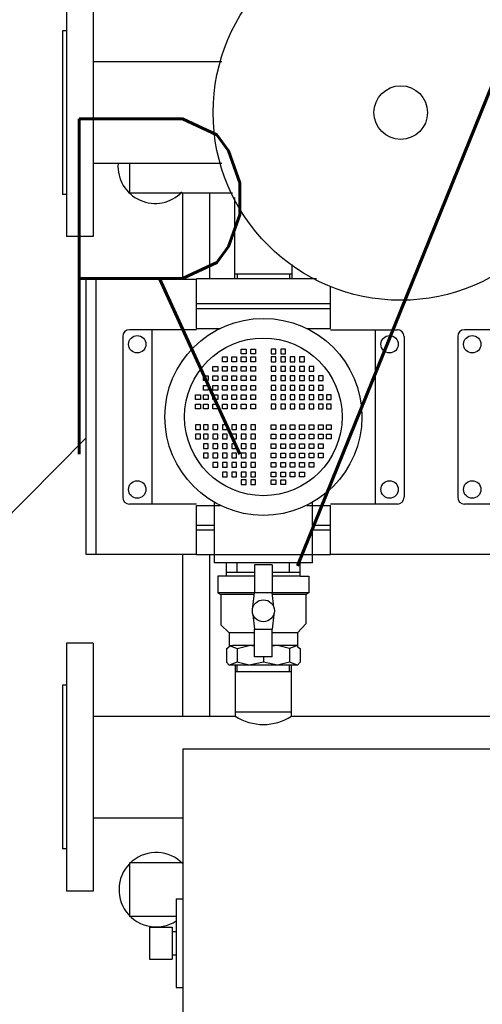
# Model space of a CAD drawing. Header units: inches. Extents: x -281236 to -70395, y 38777 to 102341.
# Tile 39 of 244: x -139568 to -139533, y 41483 to 41557. Entities that reach past the tile are written whole.
import ezdxf

# ---------------------------------------------------------------- set-up
doc = ezdxf.new("R2010")
doc.units = ezdxf.units.IN
doc.header["$MEASUREMENT"] = 0
doc.layers.add('Cieniutko', color=8, linetype='Continuous')
doc.layers.add('E50', color=3, linetype='Continuous')
doc.styles.add('ROMANS', font='romans', dxfattribs={"width": 0.85})

msp = doc.modelspace()

# ---------------------------------------------------------------- linework, layer by layer
at = {"layer": 'Cieniutko'}
for p, q in [((-139564.51, 41559.073), (-139564.51, 41540.573)), ((-139562.51, 41559.073), (-139562.51, 41540.573)), ((-139564.81, 41555.923), (-139564.81, 41543.723)), ((-139564.51, 41555.923), (-139564.81, 41555.923)), ((-139562.51, 41553.628), (-139552.91, 41553.628)), ((-139552.911, 41546.018), (-139562.51, 41546.018)), ((-139559.81, 41546.018), (-139559.81, 41543.822)), ((-139564.51, 41543.723), (-139564.81, 41543.723)), ((-139552.12, 41543.822), (-139559.81, 41543.822)), ((-139555.81, 41537.372), (-139555.81, 41543.822)), ((-139553.81, 41537.422), (-139553.81, 41543.822)), ((-139551.93, 41537.422), (-139551.93, 41543.491)), ((-139562.51, 41540.573), (-139564.51, 41540.573)), ((-139547.69, 41538.493), (-139547.69, 41537.422)), ((-139547.69, 41537.771), (-139551.93, 41537.771)), ((-139551.76, 41537.771), (-139551.76, 41537.422)), ((-139547.86, 41537.771), (-139547.86, 41537.422)), ((-139554.81, 41537.372), (-139563.06, 41537.372)), ((-139563.06, 41537.372), (-139563.06, 41516.872)), ((-139554.81, 41537.372), (-139562.31, 41537.372)), ((-139562.31, 41537.372), (-139562.31, 41516.872)), ((-139545.845, 41537.422), (-139554.81, 41537.422)), ((-139554.81, 41533.722), (-139554.81, 41537.422)), ((-139544.81, 41533.722), (-139544.81, 41536.863)), ((-139554.81, 41535.572), (-139544.81, 41535.572)), ((-139554.81, 41535.202), (-139544.81, 41535.202)), ((-139560.31, 41533.122), (-139560.31, 41521.122)), ((-139554.81, 41533.622), (-139559.81, 41533.622)), ((-139558.143, 41533.622), (-139558.143, 41520.622)), ((-139554.81, 41533.722), (-139553.044, 41533.722)), ((-139546.575, 41533.722), (-139544.81, 41533.722)), ((-139544.81, 41533.622), (-139539.81, 41533.622)), ((-139541.476, 41533.622), (-139541.476, 41520.622)), ((-139539.31, 41533.122), (-139539.31, 41521.122)), ((-139535.31, 41533.122), (-139535.31, 41521.122)), ((-139529.81, 41533.622), (-139534.81, 41533.622)), ((-139552.867, 41531.238), (-139552.867, 41531.591)), ((-139552.867, 41531.591), (-139552.515, 41531.591)), ((-139552.867, 41531.238), (-139552.867, 41531.591)), ((-139552.867, 41531.591), (-139552.515, 41531.591)), ((-139552.515, 41531.591), (-139552.515, 41531.238)), ((-139552.515, 41531.591), (-139552.515, 41531.238)), ((-139552.162, 41531.238), (-139552.162, 41531.591)), ((-139552.162, 41531.591), (-139551.809, 41531.591)), ((-139551.809, 41531.591), (-139551.809, 41531.238)), ((-139551.456, 41531.826), (-139551.456, 41532.179)), ((-139551.456, 41532.179), (-139551.103, 41532.179)), ((-139551.103, 41531.826), (-139551.456, 41531.826)), ((-139551.456, 41531.238), (-139551.456, 41531.591)), ((-139551.456, 41531.591), (-139551.103, 41531.591)), ((-139551.103, 41532.179), (-139551.103, 41531.826)), ((-139551.103, 41531.591), (-139551.103, 41531.238)), ((-139550.751, 41531.826), (-139550.751, 41532.179)), ((-139550.751, 41532.179), (-139550.398, 41532.179)), ((-139550.398, 41531.826), (-139550.751, 41531.826)), ((-139550.751, 41531.238), (-139550.751, 41531.591)), ((-139550.751, 41531.591), (-139550.398, 41531.591)), ((-139550.398, 41532.179), (-139550.398, 41531.826)), ((-139550.398, 41531.591), (-139550.398, 41531.238)), ((-139548.869, 41532.179), (-139549.222, 41532.179)), ((-139549.222, 41532.179), (-139549.222, 41531.826)), ((-139549.222, 41531.826), (-139548.869, 41531.826)), ((-139548.869, 41531.591), (-139549.222, 41531.591)), ((-139549.222, 41531.591), (-139549.222, 41531.238)), ((-139548.869, 41531.826), (-139548.869, 41532.179)), ((-139548.869, 41531.238), (-139548.869, 41531.591)), ((-139548.163, 41532.179), (-139548.516, 41532.179)), ((-139548.516, 41532.179), (-139548.516, 41531.826)), ((-139548.516, 41531.826), (-139548.163, 41531.826)), ((-139548.163, 41531.591), (-139548.516, 41531.591)), ((-139548.516, 41531.591), (-139548.516, 41531.238)), ((-139548.163, 41531.826), (-139548.163, 41532.179)), ((-139548.163, 41531.238), (-139548.163, 41531.591)), ((-139547.458, 41531.591), (-139547.811, 41531.591)), ((-139547.811, 41531.591), (-139547.811, 41531.238)), ((-139547.458, 41531.238), (-139547.458, 41531.591)), ((-139546.752, 41531.591), (-139547.105, 41531.591)), ((-139547.105, 41531.591), (-139547.105, 41531.238)), ((-139546.752, 41531.591), (-139547.105, 41531.591)), ((-139547.105, 41531.591), (-139547.105, 41531.238)), ((-139546.752, 41531.238), (-139546.752, 41531.591)), ((-139546.752, 41531.238), (-139546.752, 41531.591)), ((-139546.329, 41531.861), (-139546.39, 41531.861)), ((-139553.573, 41530.532), (-139553.573, 41530.885)), ((-139553.573, 41530.885), (-139553.22, 41530.885)), ((-139553.22, 41530.885), (-139553.22, 41530.532)), ((-139552.515, 41531.238), (-139552.867, 41531.238)), ((-139552.515, 41531.238), (-139552.867, 41531.238)), ((-139552.867, 41530.532), (-139552.867, 41530.885)), ((-139552.867, 41530.885), (-139552.515, 41530.885)), ((-139552.867, 41530.532), (-139552.867, 41530.885)), ((-139552.867, 41530.885), (-139552.515, 41530.885)), ((-139552.515, 41530.885), (-139552.515, 41530.532)), ((-139552.515, 41530.885), (-139552.515, 41530.532)), ((-139551.809, 41531.238), (-139552.162, 41531.238)), ((-139552.162, 41530.532), (-139552.162, 41530.885)), ((-139552.162, 41530.885), (-139551.809, 41530.885)), ((-139551.809, 41530.885), (-139551.809, 41530.532)), ((-139551.103, 41531.238), (-139551.456, 41531.238)), ((-139551.456, 41530.532), (-139551.456, 41530.885)), ((-139551.456, 41530.885), (-139551.103, 41530.885)), ((-139551.103, 41530.885), (-139551.103, 41530.532)), ((-139550.398, 41531.238), (-139550.751, 41531.238)), ((-139550.751, 41530.532), (-139550.751, 41530.885)), ((-139550.751, 41530.885), (-139550.398, 41530.885)), ((-139550.398, 41530.885), (-139550.398, 41530.532)), ((-139549.222, 41531.238), (-139548.869, 41531.238)), ((-139548.869, 41530.885), (-139549.222, 41530.885)), ((-139549.222, 41530.885), (-139549.222, 41530.532)), ((-139548.869, 41530.532), (-139548.869, 41530.885)), ((-139548.516, 41531.238), (-139548.163, 41531.238)), ((-139548.163, 41530.885), (-139548.516, 41530.885)), ((-139548.516, 41530.885), (-139548.516, 41530.532)), ((-139548.163, 41530.532), (-139548.163, 41530.885)), ((-139547.811, 41531.238), (-139547.458, 41531.238)), ((-139547.458, 41530.885), (-139547.811, 41530.885)), ((-139547.811, 41530.885), (-139547.811, 41530.532)), ((-139547.458, 41530.532), (-139547.458, 41530.885)), ((-139547.105, 41531.238), (-139546.752, 41531.238)), ((-139547.105, 41531.238), (-139546.752, 41531.238)), ((-139546.752, 41530.885), (-139547.105, 41530.885)), ((-139547.105, 41530.885), (-139547.105, 41530.532)), ((-139546.752, 41530.885), (-139547.105, 41530.885)), ((-139547.105, 41530.885), (-139547.105, 41530.532)), ((-139546.752, 41530.532), (-139546.752, 41530.885)), ((-139546.752, 41530.532), (-139546.752, 41530.885)), ((-139546.047, 41530.885), (-139546.399, 41530.885)), ((-139546.399, 41530.885), (-139546.399, 41530.532)), ((-139546.047, 41530.532), (-139546.047, 41530.885)), ((-139554.279, 41529.827), (-139554.279, 41530.18)), ((-139554.279, 41530.18), (-139553.926, 41530.18)), ((-139554.279, 41529.827), (-139554.279, 41530.18)), ((-139554.279, 41530.18), (-139553.926, 41530.18)), ((-139553.926, 41530.18), (-139553.926, 41529.827)), ((-139553.926, 41530.18), (-139553.926, 41529.827)), ((-139553.22, 41530.532), (-139553.573, 41530.532)), ((-139553.573, 41529.827), (-139553.573, 41530.18)), ((-139553.573, 41530.18), (-139553.22, 41530.18)), ((-139553.573, 41529.827), (-139553.573, 41530.18)), ((-139553.573, 41530.18), (-139553.22, 41530.18)), ((-139553.22, 41530.18), (-139553.22, 41529.827)), ((-139553.22, 41530.18), (-139553.22, 41529.827)), ((-139552.515, 41530.532), (-139552.867, 41530.532)), ((-139552.515, 41530.532), (-139552.867, 41530.532)), ((-139552.867, 41529.827), (-139552.867, 41530.18)), ((-139552.867, 41530.18), (-139552.515, 41530.18)), ((-139552.867, 41529.827), (-139552.867, 41530.18)), ((-139552.867, 41530.18), (-139552.515, 41530.18)), ((-139552.867, 41529.827), (-139552.867, 41530.18)), ((-139552.867, 41530.18), (-139552.515, 41530.18)), ((-139552.867, 41529.827), (-139552.867, 41530.18)), ((-139552.867, 41530.18), (-139552.515, 41530.18)), ((-139552.515, 41530.18), (-139552.515, 41529.827)), ((-139552.515, 41530.18), (-139552.515, 41529.827)), ((-139552.515, 41530.18), (-139552.515, 41529.827)), ((-139552.515, 41530.18), (-139552.515, 41529.827)), ((-139551.809, 41530.532), (-139552.162, 41530.532)), ((-139552.162, 41529.827), (-139552.162, 41530.18)), ((-139552.162, 41530.18), (-139551.809, 41530.18)), ((-139552.162, 41529.827), (-139552.162, 41530.18)), ((-139552.162, 41530.18), (-139551.809, 41530.18)), ((-139551.809, 41530.18), (-139551.809, 41529.827)), ((-139551.809, 41530.18), (-139551.809, 41529.827)), ((-139551.103, 41530.532), (-139551.456, 41530.532)), ((-139551.456, 41529.827), (-139551.456, 41530.18)), ((-139551.456, 41530.18), (-139551.103, 41530.18)), ((-139551.456, 41529.827), (-139551.456, 41530.18)), ((-139551.456, 41530.18), (-139551.103, 41530.18)), ((-139551.103, 41530.18), (-139551.103, 41529.827)), ((-139551.103, 41530.18), (-139551.103, 41529.827)), ((-139550.398, 41530.532), (-139550.751, 41530.532)), ((-139550.751, 41529.827), (-139550.751, 41530.18)), ((-139550.751, 41530.18), (-139550.398, 41530.18)), ((-139550.751, 41529.827), (-139550.751, 41530.18)), ((-139550.751, 41530.18), (-139550.398, 41530.18)), ((-139550.398, 41530.18), (-139550.398, 41529.827)), ((-139550.398, 41530.18), (-139550.398, 41529.827)), ((-139549.222, 41530.532), (-139548.869, 41530.532)), ((-139548.869, 41530.18), (-139549.222, 41530.18)), ((-139549.222, 41530.18), (-139549.222, 41529.827)), ((-139548.869, 41530.18), (-139549.222, 41530.18)), ((-139549.222, 41530.18), (-139549.222, 41529.827)), ((-139548.869, 41529.827), (-139548.869, 41530.18)), ((-139548.869, 41529.827), (-139548.869, 41530.18)), ((-139548.516, 41530.532), (-139548.163, 41530.532)), ((-139548.163, 41530.18), (-139548.516, 41530.18)), ((-139548.516, 41530.18), (-139548.516, 41529.827)), ((-139548.163, 41530.18), (-139548.516, 41530.18)), ((-139548.516, 41530.18), (-139548.516, 41529.827)), ((-139548.163, 41529.827), (-139548.163, 41530.18)), ((-139548.163, 41529.827), (-139548.163, 41530.18)), ((-139547.811, 41530.532), (-139547.458, 41530.532)), ((-139547.458, 41530.18), (-139547.811, 41530.18)), ((-139547.811, 41530.18), (-139547.811, 41529.827)), ((-139547.458, 41530.18), (-139547.811, 41530.18)), ((-139547.811, 41530.18), (-139547.811, 41529.827)), ((-139547.458, 41529.827), (-139547.458, 41530.18)), ((-139547.458, 41529.827), (-139547.458, 41530.18)), ((-139547.105, 41530.532), (-139546.752, 41530.532)), ((-139547.105, 41530.532), (-139546.752, 41530.532)), ((-139546.752, 41530.18), (-139547.105, 41530.18)), ((-139547.105, 41530.18), (-139547.105, 41529.827)), ((-139546.752, 41530.18), (-139547.105, 41530.18)), ((-139547.105, 41530.18), (-139547.105, 41529.827)), ((-139546.752, 41530.18), (-139547.105, 41530.18)), ((-139547.105, 41530.18), (-139547.105, 41529.827)), ((-139546.752, 41530.18), (-139547.105, 41530.18)), ((-139547.105, 41530.18), (-139547.105, 41529.827)), ((-139546.752, 41529.827), (-139546.752, 41530.18)), ((-139546.752, 41529.827), (-139546.752, 41530.18)), ((-139546.752, 41529.827), (-139546.752, 41530.18)), ((-139546.752, 41529.827), (-139546.752, 41530.18)), ((-139546.399, 41530.532), (-139546.047, 41530.532)), ((-139546.047, 41530.18), (-139546.399, 41530.18)), ((-139546.399, 41530.18), (-139546.399, 41529.827)), ((-139546.047, 41530.18), (-139546.399, 41530.18)), ((-139546.399, 41530.18), (-139546.399, 41529.827)), ((-139546.047, 41529.827), (-139546.047, 41530.18)), ((-139546.047, 41529.827), (-139546.047, 41530.18)), ((-139545.341, 41530.18), (-139545.694, 41530.18)), ((-139545.694, 41530.18), (-139545.694, 41529.827)), ((-139545.341, 41530.18), (-139545.694, 41530.18)), ((-139545.694, 41530.18), (-139545.694, 41529.827)), ((-139545.341, 41529.827), (-139545.341, 41530.18)), ((-139545.341, 41529.827), (-139545.341, 41530.18)), ((-139553.926, 41529.827), (-139554.279, 41529.827)), ((-139553.926, 41529.827), (-139554.279, 41529.827)), ((-139554.279, 41529.121), (-139554.279, 41529.474)), ((-139554.279, 41529.474), (-139553.926, 41529.474)), ((-139553.926, 41529.474), (-139553.926, 41529.121)), ((-139553.22, 41529.827), (-139553.573, 41529.827)), ((-139553.22, 41529.827), (-139553.573, 41529.827)), ((-139553.573, 41529.121), (-139553.573, 41529.474)), ((-139553.573, 41529.474), (-139553.22, 41529.474)), ((-139553.22, 41529.474), (-139553.22, 41529.121)), ((-139552.515, 41529.827), (-139552.867, 41529.827)), ((-139552.515, 41529.827), (-139552.867, 41529.827)), ((-139552.515, 41529.827), (-139552.867, 41529.827)), ((-139552.515, 41529.827), (-139552.867, 41529.827)), ((-139552.867, 41529.121), (-139552.867, 41529.474)), ((-139552.867, 41529.474), (-139552.515, 41529.474)), ((-139552.867, 41529.121), (-139552.867, 41529.474)), ((-139552.867, 41529.474), (-139552.515, 41529.474)), ((-139552.515, 41529.474), (-139552.515, 41529.121)), ((-139552.515, 41529.474), (-139552.515, 41529.121)), ((-139551.809, 41529.827), (-139552.162, 41529.827)), ((-139551.809, 41529.827), (-139552.162, 41529.827)), ((-139552.162, 41529.121), (-139552.162, 41529.474)), ((-139552.162, 41529.474), (-139551.809, 41529.474)), ((-139551.809, 41529.474), (-139551.809, 41529.121)), ((-139551.103, 41529.827), (-139551.456, 41529.827)), ((-139551.103, 41529.827), (-139551.456, 41529.827)), ((-139551.456, 41529.121), (-139551.456, 41529.474)), ((-139551.456, 41529.474), (-139551.103, 41529.474)), ((-139551.103, 41529.474), (-139551.103, 41529.121)), ((-139550.398, 41529.827), (-139550.751, 41529.827)), ((-139550.398, 41529.827), (-139550.751, 41529.827)), ((-139550.751, 41529.121), (-139550.751, 41529.474)), ((-139550.751, 41529.474), (-139550.398, 41529.474)), ((-139550.398, 41529.474), (-139550.398, 41529.121)), ((-139549.222, 41529.827), (-139548.869, 41529.827)), ((-139549.222, 41529.827), (-139548.869, 41529.827)), ((-139548.869, 41529.474), (-139549.222, 41529.474)), ((-139549.222, 41529.474), (-139549.222, 41529.121)), ((-139548.869, 41529.121), (-139548.869, 41529.474)), ((-139548.516, 41529.827), (-139548.163, 41529.827)), ((-139548.516, 41529.827), (-139548.163, 41529.827)), ((-139548.163, 41529.474), (-139548.516, 41529.474)), ((-139548.516, 41529.474), (-139548.516, 41529.121)), ((-139548.163, 41529.121), (-139548.163, 41529.474)), ((-139547.811, 41529.827), (-139547.458, 41529.827)), ((-139547.811, 41529.827), (-139547.458, 41529.827)), ((-139547.458, 41529.474), (-139547.811, 41529.474)), ((-139547.811, 41529.474), (-139547.811, 41529.121)), ((-139547.458, 41529.121), (-139547.458, 41529.474)), ((-139547.105, 41529.827), (-139546.752, 41529.827)), ((-139547.105, 41529.827), (-139546.752, 41529.827)), ((-139547.105, 41529.827), (-139546.752, 41529.827)), ((-139547.105, 41529.827), (-139546.752, 41529.827)), ((-139546.752, 41529.474), (-139547.105, 41529.474)), ((-139547.105, 41529.474), (-139547.105, 41529.121)), ((-139546.752, 41529.474), (-139547.105, 41529.474)), ((-139547.105, 41529.474), (-139547.105, 41529.121)), ((-139546.752, 41529.121), (-139546.752, 41529.474)), ((-139546.752, 41529.121), (-139546.752, 41529.474)), ((-139546.399, 41529.827), (-139546.047, 41529.827)), ((-139546.399, 41529.827), (-139546.047, 41529.827)), ((-139546.047, 41529.474), (-139546.399, 41529.474)), ((-139546.399, 41529.474), (-139546.399, 41529.121)), ((-139546.047, 41529.121), (-139546.047, 41529.474)), ((-139545.694, 41529.827), (-139545.341, 41529.827)), ((-139545.694, 41529.827), (-139545.341, 41529.827)), ((-139545.341, 41529.474), (-139545.694, 41529.474)), ((-139545.694, 41529.474), (-139545.694, 41529.121)), ((-139545.341, 41529.121), (-139545.341, 41529.474)), ((-139554.867, 41528.416), (-139554.867, 41528.768)), ((-139554.867, 41528.768), (-139554.514, 41528.768)), ((-139554.514, 41528.768), (-139554.514, 41528.416)), ((-139553.926, 41529.121), (-139554.279, 41529.121)), ((-139554.279, 41528.416), (-139554.279, 41528.768)), ((-139554.279, 41528.768), (-139553.926, 41528.768)), ((-139553.926, 41528.768), (-139553.926, 41528.416)), ((-139553.22, 41529.121), (-139553.573, 41529.121)), ((-139553.573, 41528.416), (-139553.573, 41528.768)), ((-139553.573, 41528.768), (-139553.22, 41528.768)), ((-139553.22, 41528.768), (-139553.22, 41528.416)), ((-139552.515, 41529.121), (-139552.867, 41529.121)), ((-139552.515, 41529.121), (-139552.867, 41529.121)), ((-139552.867, 41528.416), (-139552.867, 41528.768)), ((-139552.867, 41528.768), (-139552.515, 41528.768)), ((-139552.867, 41528.416), (-139552.867, 41528.768)), ((-139552.867, 41528.768), (-139552.515, 41528.768)), ((-139552.515, 41528.768), (-139552.515, 41528.416)), ((-139552.515, 41528.768), (-139552.515, 41528.416)), ((-139551.809, 41529.121), (-139552.162, 41529.121)), ((-139552.162, 41528.416), (-139552.162, 41528.768)), ((-139552.162, 41528.768), (-139551.809, 41528.768)), ((-139551.809, 41528.768), (-139551.809, 41528.416)), ((-139551.103, 41529.121), (-139551.456, 41529.121)), ((-139551.456, 41528.416), (-139551.456, 41528.768)), ((-139551.456, 41528.768), (-139551.103, 41528.768)), ((-139551.103, 41528.768), (-139551.103, 41528.416)), ((-139550.398, 41529.121), (-139550.751, 41529.121)), ((-139550.751, 41528.416), (-139550.751, 41528.768)), ((-139550.751, 41528.768), (-139550.398, 41528.768)), ((-139550.398, 41528.768), (-139550.398, 41528.416)), ((-139549.222, 41529.121), (-139548.869, 41529.121)), ((-139548.869, 41528.768), (-139549.222, 41528.768)), ((-139549.222, 41528.768), (-139549.222, 41528.416)), ((-139548.869, 41528.416), (-139548.869, 41528.768)), ((-139548.516, 41529.121), (-139548.163, 41529.121)), ((-139548.163, 41528.768), (-139548.516, 41528.768)), ((-139548.516, 41528.768), (-139548.516, 41528.416)), ((-139548.163, 41528.416), (-139548.163, 41528.768)), ((-139547.811, 41529.121), (-139547.458, 41529.121)), ((-139547.458, 41528.768), (-139547.811, 41528.768)), ((-139547.811, 41528.768), (-139547.811, 41528.416)), ((-139547.458, 41528.416), (-139547.458, 41528.768)), ((-139547.105, 41529.121), (-139546.752, 41529.121)), ((-139547.105, 41529.121), (-139546.752, 41529.121)), ((-139546.752, 41528.768), (-139547.105, 41528.768)), ((-139547.105, 41528.768), (-139547.105, 41528.416)), ((-139546.752, 41528.768), (-139547.105, 41528.768)), ((-139547.105, 41528.768), (-139547.105, 41528.416)), ((-139546.752, 41528.416), (-139546.752, 41528.768)), ((-139546.752, 41528.416), (-139546.752, 41528.768)), ((-139546.399, 41529.121), (-139546.047, 41529.121)), ((-139546.047, 41528.768), (-139546.399, 41528.768)), ((-139546.399, 41528.768), (-139546.399, 41528.416)), ((-139546.047, 41528.416), (-139546.047, 41528.768)), ((-139545.694, 41529.121), (-139545.341, 41529.121)), ((-139545.341, 41528.768), (-139545.694, 41528.768)), ((-139545.694, 41528.768), (-139545.694, 41528.416)), ((-139545.341, 41528.416), (-139545.341, 41528.768)), ((-139544.753, 41528.768), (-139545.106, 41528.768)), ((-139545.106, 41528.768), (-139545.106, 41528.416)), ((-139544.753, 41528.416), (-139544.753, 41528.768)), ((-139554.514, 41528.416), (-139554.867, 41528.416)), ((-139554.867, 41527.71), (-139554.867, 41528.063)), ((-139554.867, 41528.063), (-139554.514, 41528.063)), ((-139554.514, 41528.063), (-139554.514, 41527.71)), ((-139553.926, 41528.416), (-139554.279, 41528.416)), ((-139554.279, 41527.71), (-139554.279, 41528.063)), ((-139554.279, 41528.063), (-139553.926, 41528.063)), ((-139553.926, 41528.063), (-139553.926, 41527.71)), ((-139553.22, 41528.416), (-139553.573, 41528.416)), ((-139553.573, 41527.71), (-139553.573, 41528.063)), ((-139553.573, 41528.063), (-139553.22, 41528.063)), ((-139553.22, 41528.063), (-139553.22, 41527.71)), ((-139552.515, 41528.416), (-139552.867, 41528.416)), ((-139552.515, 41528.416), (-139552.867, 41528.416)), ((-139552.867, 41527.71), (-139552.867, 41528.063)), ((-139552.867, 41528.063), (-139552.515, 41528.063)), ((-139552.867, 41527.71), (-139552.867, 41528.063)), ((-139552.867, 41528.063), (-139552.515, 41528.063)), ((-139552.515, 41528.063), (-139552.515, 41527.71)), ((-139552.515, 41528.063), (-139552.515, 41527.71)), ((-139551.809, 41528.416), (-139552.162, 41528.416)), ((-139552.162, 41527.71), (-139552.162, 41528.063)), ((-139552.162, 41528.063), (-139551.809, 41528.063)), ((-139551.809, 41528.063), (-139551.809, 41527.71)), ((-139551.103, 41528.416), (-139551.456, 41528.416)), ((-139551.456, 41527.71), (-139551.456, 41528.063)), ((-139551.456, 41528.063), (-139551.103, 41528.063)), ((-139551.103, 41528.063), (-139551.103, 41527.71)), ((-139550.398, 41528.416), (-139550.751, 41528.416)), ((-139550.751, 41527.71), (-139550.751, 41528.063)), ((-139550.751, 41528.063), (-139550.398, 41528.063)), ((-139550.398, 41528.063), (-139550.398, 41527.71)), ((-139549.222, 41528.416), (-139548.869, 41528.416)), ((-139548.869, 41528.063), (-139549.222, 41528.063)), ((-139549.222, 41528.063), (-139549.222, 41527.71)), ((-139548.869, 41527.71), (-139548.869, 41528.063)), ((-139548.516, 41528.416), (-139548.163, 41528.416)), ((-139548.163, 41528.063), (-139548.516, 41528.063)), ((-139548.516, 41528.063), (-139548.516, 41527.71)), ((-139548.163, 41527.71), (-139548.163, 41528.063)), ((-139547.811, 41528.416), (-139547.458, 41528.416)), ((-139547.458, 41528.063), (-139547.811, 41528.063)), ((-139547.811, 41528.063), (-139547.811, 41527.71)), ((-139547.458, 41527.71), (-139547.458, 41528.063)), ((-139547.105, 41528.416), (-139546.752, 41528.416)), ((-139547.105, 41528.416), (-139546.752, 41528.416)), ((-139546.752, 41528.063), (-139547.105, 41528.063)), ((-139547.105, 41528.063), (-139547.105, 41527.71)), ((-139546.752, 41528.063), (-139547.105, 41528.063)), ((-139547.105, 41528.063), (-139547.105, 41527.71)), ((-139546.752, 41527.71), (-139546.752, 41528.063)), ((-139546.752, 41527.71), (-139546.752, 41528.063)), ((-139546.399, 41528.416), (-139546.047, 41528.416)), ((-139546.047, 41528.063), (-139546.399, 41528.063)), ((-139546.399, 41528.063), (-139546.399, 41527.71)), ((-139546.047, 41527.71), (-139546.047, 41528.063)), ((-139545.694, 41528.416), (-139545.341, 41528.416)), ((-139545.341, 41528.063), (-139545.694, 41528.063)), ((-139545.694, 41528.063), (-139545.694, 41527.71)), ((-139545.341, 41527.71), (-139545.341, 41528.063)), ((-139545.106, 41528.416), (-139544.753, 41528.416)), ((-139544.753, 41528.063), (-139545.106, 41528.063)), ((-139545.106, 41528.063), (-139545.106, 41527.71)), ((-139544.753, 41527.71), (-139544.753, 41528.063)), ((-139554.514, 41527.71), (-139554.867, 41527.71)), ((-139553.926, 41527.71), (-139554.279, 41527.71)), ((-139553.22, 41527.71), (-139553.573, 41527.71)), ((-139552.515, 41527.71), (-139552.867, 41527.71)), ((-139552.515, 41527.71), (-139552.867, 41527.71)), ((-139551.809, 41527.71), (-139552.162, 41527.71)), ((-139551.103, 41527.71), (-139551.456, 41527.71)), ((-139550.398, 41527.71), (-139550.751, 41527.71)), ((-139549.222, 41527.71), (-139548.869, 41527.71)), ((-139548.516, 41527.71), (-139548.163, 41527.71)), ((-139547.811, 41527.71), (-139547.458, 41527.71)), ((-139547.105, 41527.71), (-139546.752, 41527.71)), ((-139547.105, 41527.71), (-139546.752, 41527.71)), ((-139546.399, 41527.71), (-139546.047, 41527.71)), ((-139545.694, 41527.71), (-139545.341, 41527.71)), ((-139545.106, 41527.71), (-139544.753, 41527.71)), ((-139554.514, 41526.534), (-139554.867, 41526.534)), ((-139554.867, 41526.534), (-139554.867, 41526.181)), ((-139554.514, 41526.181), (-139554.514, 41526.534)), ((-139553.926, 41526.534), (-139554.279, 41526.534)), ((-139554.279, 41526.534), (-139554.279, 41526.181)), ((-139553.926, 41526.181), (-139553.926, 41526.534)), ((-139553.22, 41526.534), (-139553.573, 41526.534)), ((-139553.573, 41526.534), (-139553.573, 41526.181)), ((-139553.22, 41526.181), (-139553.22, 41526.534)), ((-139552.515, 41526.534), (-139552.867, 41526.534)), ((-139552.867, 41526.534), (-139552.867, 41526.181)), ((-139552.515, 41526.534), (-139552.867, 41526.534)), ((-139552.867, 41526.534), (-139552.867, 41526.181)), ((-139552.515, 41526.181), (-139552.515, 41526.534)), ((-139552.515, 41526.181), (-139552.515, 41526.534)), ((-139551.809, 41526.534), (-139552.162, 41526.534)), ((-139552.162, 41526.534), (-139552.162, 41526.181)), ((-139551.809, 41526.181), (-139551.809, 41526.534)), ((-139551.103, 41526.534), (-139551.456, 41526.534)), ((-139551.456, 41526.534), (-139551.456, 41526.181)), ((-139551.103, 41526.181), (-139551.103, 41526.534)), ((-139550.398, 41526.534), (-139550.751, 41526.534)), ((-139550.751, 41526.534), (-139550.751, 41526.181)), ((-139550.398, 41526.181), (-139550.398, 41526.534)), ((-139549.222, 41526.534), (-139548.869, 41526.534)), ((-139549.222, 41526.181), (-139549.222, 41526.534)), ((-139548.869, 41526.534), (-139548.869, 41526.181)), ((-139548.516, 41526.534), (-139548.163, 41526.534)), ((-139548.516, 41526.181), (-139548.516, 41526.534)), ((-139548.163, 41526.534), (-139548.163, 41526.181)), ((-139547.811, 41526.534), (-139547.458, 41526.534)), ((-139547.811, 41526.181), (-139547.811, 41526.534)), ((-139547.458, 41526.534), (-139547.458, 41526.181)), ((-139547.105, 41526.534), (-139546.752, 41526.534)), ((-139547.105, 41526.181), (-139547.105, 41526.534)), ((-139547.105, 41526.534), (-139546.752, 41526.534)), ((-139547.105, 41526.181), (-139547.105, 41526.534)), ((-139546.752, 41526.534), (-139546.752, 41526.181)), ((-139546.752, 41526.534), (-139546.752, 41526.181)), ((-139546.399, 41526.534), (-139546.047, 41526.534)), ((-139546.399, 41526.181), (-139546.399, 41526.534)), ((-139546.047, 41526.534), (-139546.047, 41526.181)), ((-139545.694, 41526.534), (-139545.341, 41526.534)), ((-139545.694, 41526.181), (-139545.694, 41526.534)), ((-139545.341, 41526.534), (-139545.341, 41526.181)), ((-139545.106, 41526.534), (-139544.753, 41526.534)), ((-139545.106, 41526.181), (-139545.106, 41526.534)), ((-139544.753, 41526.534), (-139544.753, 41526.181)), ((-139554.867, 41526.181), (-139554.514, 41526.181)), ((-139554.514, 41525.828), (-139554.867, 41525.828)), ((-139554.867, 41525.828), (-139554.867, 41525.476)), ((-139554.514, 41525.476), (-139554.514, 41525.828)), ((-139554.279, 41526.181), (-139553.926, 41526.181)), ((-139553.926, 41525.828), (-139554.279, 41525.828)), ((-139554.279, 41525.828), (-139554.279, 41525.476)), ((-139553.926, 41525.476), (-139553.926, 41525.828)), ((-139553.573, 41526.181), (-139553.22, 41526.181)), ((-139553.22, 41525.828), (-139553.573, 41525.828)), ((-139553.573, 41525.828), (-139553.573, 41525.476)), ((-139553.22, 41525.476), (-139553.22, 41525.828)), ((-139552.867, 41526.181), (-139552.515, 41526.181)), ((-139552.867, 41526.181), (-139552.515, 41526.181)), ((-139552.515, 41525.828), (-139552.867, 41525.828)), ((-139552.867, 41525.828), (-139552.867, 41525.476)), ((-139552.515, 41525.828), (-139552.867, 41525.828)), ((-139552.867, 41525.828), (-139552.867, 41525.476)), ((-139552.515, 41525.476), (-139552.515, 41525.828)), ((-139552.515, 41525.476), (-139552.515, 41525.828)), ((-139552.162, 41526.181), (-139551.809, 41526.181)), ((-139551.809, 41525.828), (-139552.162, 41525.828)), ((-139552.162, 41525.828), (-139552.162, 41525.476)), ((-139551.809, 41525.476), (-139551.809, 41525.828)), ((-139551.456, 41526.181), (-139551.103, 41526.181)), ((-139551.103, 41525.828), (-139551.456, 41525.828)), ((-139551.456, 41525.828), (-139551.456, 41525.476)), ((-139551.103, 41525.476), (-139551.103, 41525.828)), ((-139550.751, 41526.181), (-139550.398, 41526.181)), ((-139550.398, 41525.828), (-139550.751, 41525.828)), ((-139550.751, 41525.828), (-139550.751, 41525.476)), ((-139550.398, 41525.476), (-139550.398, 41525.828)), ((-139548.869, 41526.181), (-139549.222, 41526.181)), ((-139549.222, 41525.828), (-139548.869, 41525.828)), ((-139549.222, 41525.476), (-139549.222, 41525.828)), ((-139548.869, 41525.828), (-139548.869, 41525.476)), ((-139548.163, 41526.181), (-139548.516, 41526.181)), ((-139548.516, 41525.828), (-139548.163, 41525.828)), ((-139548.516, 41525.476), (-139548.516, 41525.828)), ((-139548.163, 41525.828), (-139548.163, 41525.476)), ((-139547.458, 41526.181), (-139547.811, 41526.181)), ((-139547.811, 41525.828), (-139547.458, 41525.828)), ((-139547.811, 41525.476), (-139547.811, 41525.828)), ((-139547.458, 41525.828), (-139547.458, 41525.476)), ((-139546.752, 41526.181), (-139547.105, 41526.181)), ((-139546.752, 41526.181), (-139547.105, 41526.181)), ((-139547.105, 41525.828), (-139546.752, 41525.828)), ((-139547.105, 41525.476), (-139547.105, 41525.828)), ((-139547.105, 41525.828), (-139546.752, 41525.828)), ((-139547.105, 41525.476), (-139547.105, 41525.828)), ((-139546.752, 41525.828), (-139546.752, 41525.476)), ((-139546.752, 41525.828), (-139546.752, 41525.476)), ((-139546.047, 41526.181), (-139546.399, 41526.181)), ((-139546.399, 41525.828), (-139546.047, 41525.828)), ((-139546.399, 41525.476), (-139546.399, 41525.828)), ((-139546.047, 41525.828), (-139546.047, 41525.476)), ((-139545.341, 41526.181), (-139545.694, 41526.181)), ((-139545.694, 41525.828), (-139545.341, 41525.828)), ((-139545.694, 41525.476), (-139545.694, 41525.828)), ((-139545.341, 41525.828), (-139545.341, 41525.476)), ((-139544.753, 41526.181), (-139545.106, 41526.181)), ((-139545.106, 41525.828), (-139544.753, 41525.828)), ((-139545.106, 41525.476), (-139545.106, 41525.828)), ((-139544.753, 41525.828), (-139544.753, 41525.476)), ((-139554.867, 41525.476), (-139554.514, 41525.476)), ((-139554.279, 41525.476), (-139553.926, 41525.476)), ((-139553.926, 41525.123), (-139554.279, 41525.123)), ((-139554.279, 41525.123), (-139554.279, 41524.77)), ((-139553.926, 41524.77), (-139553.926, 41525.123)), ((-139553.573, 41525.476), (-139553.22, 41525.476)), ((-139553.22, 41525.123), (-139553.573, 41525.123)), ((-139553.573, 41525.123), (-139553.573, 41524.77)), ((-139553.22, 41524.77), (-139553.22, 41525.123)), ((-139552.867, 41525.476), (-139552.515, 41525.476)), ((-139552.867, 41525.476), (-139552.515, 41525.476)), ((-139552.515, 41525.123), (-139552.867, 41525.123)), ((-139552.867, 41525.123), (-139552.867, 41524.77)), ((-139552.515, 41525.123), (-139552.867, 41525.123)), ((-139552.867, 41525.123), (-139552.867, 41524.77)), ((-139552.515, 41524.77), (-139552.515, 41525.123)), ((-139552.515, 41524.77), (-139552.515, 41525.123)), ((-139552.162, 41525.476), (-139551.809, 41525.476)), ((-139551.809, 41525.123), (-139552.162, 41525.123)), ((-139552.162, 41525.123), (-139552.162, 41524.77)), ((-139551.809, 41524.77), (-139551.809, 41525.123)), ((-139551.456, 41525.476), (-139551.103, 41525.476)), ((-139551.103, 41525.123), (-139551.456, 41525.123)), ((-139551.456, 41525.123), (-139551.456, 41524.77)), ((-139551.103, 41524.77), (-139551.103, 41525.123)), ((-139550.751, 41525.476), (-139550.398, 41525.476)), ((-139550.398, 41525.123), (-139550.751, 41525.123)), ((-139550.751, 41525.123), (-139550.751, 41524.77)), ((-139550.398, 41524.77), (-139550.398, 41525.123)), ((-139548.869, 41525.476), (-139549.222, 41525.476)), ((-139549.222, 41525.123), (-139548.869, 41525.123)), ((-139549.222, 41524.77), (-139549.222, 41525.123)), ((-139548.869, 41525.123), (-139548.869, 41524.77)), ((-139548.163, 41525.476), (-139548.516, 41525.476)), ((-139548.516, 41525.123), (-139548.163, 41525.123)), ((-139548.516, 41524.77), (-139548.516, 41525.123)), ((-139548.163, 41525.123), (-139548.163, 41524.77)), ((-139547.458, 41525.476), (-139547.811, 41525.476)), ((-139547.811, 41525.123), (-139547.458, 41525.123)), ((-139547.811, 41524.77), (-139547.811, 41525.123)), ((-139547.458, 41525.123), (-139547.458, 41524.77)), ((-139546.752, 41525.476), (-139547.105, 41525.476)), ((-139546.752, 41525.476), (-139547.105, 41525.476)), ((-139547.105, 41525.123), (-139546.752, 41525.123)), ((-139547.105, 41524.77), (-139547.105, 41525.123)), ((-139547.105, 41525.123), (-139546.752, 41525.123)), ((-139547.105, 41524.77), (-139547.105, 41525.123)), ((-139546.752, 41525.123), (-139546.752, 41524.77)), ((-139546.752, 41525.123), (-139546.752, 41524.77)), ((-139546.047, 41525.476), (-139546.399, 41525.476)), ((-139546.399, 41525.123), (-139546.047, 41525.123)), ((-139546.399, 41524.77), (-139546.399, 41525.123)), ((-139546.047, 41525.123), (-139546.047, 41524.77)), ((-139545.341, 41525.476), (-139545.694, 41525.476)), ((-139545.694, 41525.123), (-139545.341, 41525.123)), ((-139545.694, 41524.77), (-139545.694, 41525.123)), ((-139545.341, 41525.123), (-139545.341, 41524.77)), ((-139544.753, 41525.476), (-139545.106, 41525.476)), ((-139554.279, 41524.77), (-139553.926, 41524.77)), ((-139553.926, 41524.417), (-139554.279, 41524.417)), ((-139554.279, 41524.417), (-139554.279, 41524.064)), ((-139553.926, 41524.417), (-139554.279, 41524.417)), ((-139554.279, 41524.417), (-139554.279, 41524.064)), ((-139553.926, 41524.064), (-139553.926, 41524.417)), ((-139553.926, 41524.064), (-139553.926, 41524.417)), ((-139553.573, 41524.77), (-139553.22, 41524.77)), ((-139553.22, 41524.417), (-139553.573, 41524.417)), ((-139553.573, 41524.417), (-139553.573, 41524.064)), ((-139553.22, 41524.417), (-139553.573, 41524.417)), ((-139553.573, 41524.417), (-139553.573, 41524.064)), ((-139553.22, 41524.064), (-139553.22, 41524.417)), ((-139553.22, 41524.064), (-139553.22, 41524.417)), ((-139552.867, 41524.77), (-139552.515, 41524.77)), ((-139552.867, 41524.77), (-139552.515, 41524.77)), ((-139552.515, 41524.417), (-139552.867, 41524.417)), ((-139552.867, 41524.417), (-139552.867, 41524.064)), ((-139552.515, 41524.417), (-139552.867, 41524.417)), ((-139552.867, 41524.417), (-139552.867, 41524.064)), ((-139552.515, 41524.417), (-139552.867, 41524.417)), ((-139552.867, 41524.417), (-139552.867, 41524.064)), ((-139552.515, 41524.417), (-139552.867, 41524.417)), ((-139552.867, 41524.417), (-139552.867, 41524.064)), ((-139552.515, 41524.064), (-139552.515, 41524.417)), ((-139552.515, 41524.064), (-139552.515, 41524.417)), ((-139552.515, 41524.064), (-139552.515, 41524.417)), ((-139552.515, 41524.064), (-139552.515, 41524.417)), ((-139552.162, 41524.77), (-139551.809, 41524.77)), ((-139551.809, 41524.417), (-139552.162, 41524.417)), ((-139552.162, 41524.417), (-139552.162, 41524.064)), ((-139551.809, 41524.417), (-139552.162, 41524.417)), ((-139552.162, 41524.417), (-139552.162, 41524.064)), ((-139551.809, 41524.064), (-139551.809, 41524.417)), ((-139551.809, 41524.064), (-139551.809, 41524.417)), ((-139551.456, 41524.77), (-139551.103, 41524.77)), ((-139551.103, 41524.417), (-139551.456, 41524.417)), ((-139551.456, 41524.417), (-139551.456, 41524.064)), ((-139551.103, 41524.417), (-139551.456, 41524.417)), ((-139551.456, 41524.417), (-139551.456, 41524.064)), ((-139551.103, 41524.064), (-139551.103, 41524.417)), ((-139551.103, 41524.064), (-139551.103, 41524.417)), ((-139550.751, 41524.77), (-139550.398, 41524.77)), ((-139550.398, 41524.417), (-139550.751, 41524.417)), ((-139550.751, 41524.417), (-139550.751, 41524.064)), ((-139550.398, 41524.417), (-139550.751, 41524.417)), ((-139550.751, 41524.417), (-139550.751, 41524.064)), ((-139550.398, 41524.064), (-139550.398, 41524.417)), ((-139550.398, 41524.064), (-139550.398, 41524.417)), ((-139548.869, 41524.77), (-139549.222, 41524.77)), ((-139549.222, 41524.417), (-139548.869, 41524.417)), ((-139549.222, 41524.064), (-139549.222, 41524.417)), ((-139549.222, 41524.417), (-139548.869, 41524.417)), ((-139549.222, 41524.064), (-139549.222, 41524.417)), ((-139548.869, 41524.417), (-139548.869, 41524.064)), ((-139548.869, 41524.417), (-139548.869, 41524.064)), ((-139548.163, 41524.77), (-139548.516, 41524.77)), ((-139548.516, 41524.417), (-139548.163, 41524.417)), ((-139548.516, 41524.064), (-139548.516, 41524.417)), ((-139548.516, 41524.417), (-139548.163, 41524.417)), ((-139548.516, 41524.064), (-139548.516, 41524.417)), ((-139548.163, 41524.417), (-139548.163, 41524.064)), ((-139548.163, 41524.417), (-139548.163, 41524.064)), ((-139547.458, 41524.77), (-139547.811, 41524.77)), ((-139547.811, 41524.417), (-139547.458, 41524.417)), ((-139547.811, 41524.064), (-139547.811, 41524.417)), ((-139547.811, 41524.417), (-139547.458, 41524.417)), ((-139547.811, 41524.064), (-139547.811, 41524.417)), ((-139547.458, 41524.417), (-139547.458, 41524.064)), ((-139547.458, 41524.417), (-139547.458, 41524.064)), ((-139546.752, 41524.77), (-139547.105, 41524.77)), ((-139546.752, 41524.77), (-139547.105, 41524.77)), ((-139547.105, 41524.417), (-139546.752, 41524.417)), ((-139547.105, 41524.064), (-139547.105, 41524.417)), ((-139547.105, 41524.417), (-139546.752, 41524.417)), ((-139547.105, 41524.064), (-139547.105, 41524.417)), ((-139547.105, 41524.417), (-139546.752, 41524.417)), ((-139547.105, 41524.064), (-139547.105, 41524.417)), ((-139547.105, 41524.417), (-139546.752, 41524.417)), ((-139547.105, 41524.064), (-139547.105, 41524.417)), ((-139546.752, 41524.417), (-139546.752, 41524.064)), ((-139546.752, 41524.417), (-139546.752, 41524.064)), ((-139546.752, 41524.417), (-139546.752, 41524.064)), ((-139546.752, 41524.417), (-139546.752, 41524.064)), ((-139546.047, 41524.77), (-139546.399, 41524.77)), ((-139546.399, 41524.417), (-139546.047, 41524.417)), ((-139546.399, 41524.064), (-139546.399, 41524.417)), ((-139546.399, 41524.417), (-139546.047, 41524.417)), ((-139546.399, 41524.064), (-139546.399, 41524.417)), ((-139546.047, 41524.417), (-139546.047, 41524.064)), ((-139546.047, 41524.417), (-139546.047, 41524.064)), ((-139545.341, 41524.77), (-139545.694, 41524.77)), ((-139545.694, 41524.417), (-139545.341, 41524.417)), ((-139545.694, 41524.064), (-139545.694, 41524.417)), ((-139545.694, 41524.417), (-139545.341, 41524.417)), ((-139545.694, 41524.064), (-139545.694, 41524.417)), ((-139545.341, 41524.417), (-139545.341, 41524.064)), ((-139545.341, 41524.417), (-139545.341, 41524.064)), ((-139554.279, 41524.064), (-139553.926, 41524.064)), ((-139554.279, 41524.064), (-139553.926, 41524.064)), ((-139553.573, 41524.064), (-139553.22, 41524.064)), ((-139553.573, 41524.064), (-139553.22, 41524.064)), ((-139553.22, 41523.712), (-139553.573, 41523.712)), ((-139553.573, 41523.712), (-139553.573, 41523.359)), ((-139553.22, 41523.359), (-139553.22, 41523.712)), ((-139552.867, 41524.064), (-139552.515, 41524.064)), ((-139552.867, 41524.064), (-139552.515, 41524.064)), ((-139552.867, 41524.064), (-139552.515, 41524.064)), ((-139552.867, 41524.064), (-139552.515, 41524.064)), ((-139552.515, 41523.712), (-139552.867, 41523.712)), ((-139552.867, 41523.712), (-139552.867, 41523.359)), ((-139552.515, 41523.712), (-139552.867, 41523.712)), ((-139552.867, 41523.712), (-139552.867, 41523.359)), ((-139552.515, 41523.359), (-139552.515, 41523.712)), ((-139552.515, 41523.359), (-139552.515, 41523.712)), ((-139552.162, 41524.064), (-139551.809, 41524.064)), ((-139552.162, 41524.064), (-139551.809, 41524.064)), ((-139551.809, 41523.712), (-139552.162, 41523.712)), ((-139552.162, 41523.712), (-139552.162, 41523.359)), ((-139551.809, 41523.359), (-139551.809, 41523.712)), ((-139551.456, 41524.064), (-139551.103, 41524.064)), ((-139551.456, 41524.064), (-139551.103, 41524.064)), ((-139551.103, 41523.712), (-139551.456, 41523.712)), ((-139551.456, 41523.712), (-139551.456, 41523.359)), ((-139551.103, 41523.359), (-139551.103, 41523.712)), ((-139550.751, 41524.064), (-139550.398, 41524.064)), ((-139550.751, 41524.064), (-139550.398, 41524.064)), ((-139550.398, 41523.712), (-139550.751, 41523.712)), ((-139550.751, 41523.712), (-139550.751, 41523.359)), ((-139550.398, 41523.359), (-139550.398, 41523.712)), ((-139548.869, 41524.064), (-139549.222, 41524.064)), ((-139548.869, 41524.064), (-139549.222, 41524.064)), ((-139549.222, 41523.712), (-139548.869, 41523.712)), ((-139549.222, 41523.359), (-139549.222, 41523.712)), ((-139548.869, 41523.712), (-139548.869, 41523.359)), ((-139548.163, 41524.064), (-139548.516, 41524.064)), ((-139548.163, 41524.064), (-139548.516, 41524.064)), ((-139548.516, 41523.712), (-139548.163, 41523.712)), ((-139548.516, 41523.359), (-139548.516, 41523.712)), ((-139548.163, 41523.712), (-139548.163, 41523.359)), ((-139547.458, 41524.064), (-139547.811, 41524.064)), ((-139547.458, 41524.064), (-139547.811, 41524.064)), ((-139547.811, 41523.712), (-139547.458, 41523.712)), ((-139547.811, 41523.359), (-139547.811, 41523.712)), ((-139547.458, 41523.712), (-139547.458, 41523.359)), ((-139546.752, 41524.064), (-139547.105, 41524.064)), ((-139546.752, 41524.064), (-139547.105, 41524.064)), ((-139546.752, 41524.064), (-139547.105, 41524.064)), ((-139546.752, 41524.064), (-139547.105, 41524.064)), ((-139547.105, 41523.712), (-139546.752, 41523.712)), ((-139547.105, 41523.359), (-139547.105, 41523.712)), ((-139547.105, 41523.712), (-139546.752, 41523.712)), ((-139547.105, 41523.359), (-139547.105, 41523.712)), ((-139546.752, 41523.712), (-139546.752, 41523.359)), ((-139546.752, 41523.712), (-139546.752, 41523.359)), ((-139546.047, 41524.064), (-139546.399, 41524.064)), ((-139546.047, 41524.064), (-139546.399, 41524.064)), ((-139546.399, 41523.712), (-139546.047, 41523.712)), ((-139546.399, 41523.359), (-139546.399, 41523.712)), ((-139546.047, 41523.712), (-139546.047, 41523.359)), ((-139545.341, 41524.064), (-139545.694, 41524.064)), ((-139545.341, 41524.064), (-139545.694, 41524.064)), ((-139553.573, 41523.359), (-139553.22, 41523.359)), ((-139552.867, 41523.359), (-139552.515, 41523.359)), ((-139552.867, 41523.359), (-139552.515, 41523.359)), ((-139552.515, 41523.006), (-139552.867, 41523.006)), ((-139552.867, 41523.006), (-139552.867, 41522.653)), ((-139552.515, 41523.006), (-139552.867, 41523.006)), ((-139552.867, 41523.006), (-139552.867, 41522.653)), ((-139552.515, 41522.653), (-139552.515, 41523.006)), ((-139552.515, 41522.653), (-139552.515, 41523.006)), ((-139552.162, 41523.359), (-139551.809, 41523.359)), ((-139551.809, 41523.006), (-139552.162, 41523.006)), ((-139552.162, 41523.006), (-139552.162, 41522.653)), ((-139551.809, 41522.653), (-139551.809, 41523.006)), ((-139551.456, 41523.359), (-139551.103, 41523.359)), ((-139551.103, 41523.006), (-139551.456, 41523.006)), ((-139551.456, 41523.006), (-139551.456, 41522.653)), ((-139551.103, 41522.653), (-139551.103, 41523.006)), ((-139550.751, 41523.359), (-139550.398, 41523.359)), ((-139550.398, 41523.006), (-139550.751, 41523.006)), ((-139550.751, 41523.006), (-139550.751, 41522.653)), ((-139550.398, 41522.653), (-139550.398, 41523.006)), ((-139548.869, 41523.359), (-139549.222, 41523.359)), ((-139549.222, 41523.006), (-139548.869, 41523.006)), ((-139549.222, 41522.653), (-139549.222, 41523.006)), ((-139548.869, 41523.006), (-139548.869, 41522.653)), ((-139548.163, 41523.359), (-139548.516, 41523.359)), ((-139548.516, 41523.006), (-139548.163, 41523.006)), ((-139548.516, 41522.653), (-139548.516, 41523.006)), ((-139548.163, 41523.006), (-139548.163, 41522.653)), ((-139547.458, 41523.359), (-139547.811, 41523.359)), ((-139547.811, 41523.006), (-139547.458, 41523.006)), ((-139547.811, 41522.653), (-139547.811, 41523.006)), ((-139547.458, 41523.006), (-139547.458, 41522.653)), ((-139546.752, 41523.359), (-139547.105, 41523.359)), ((-139546.752, 41523.359), (-139547.105, 41523.359)), ((-139547.105, 41523.006), (-139546.752, 41523.006)), ((-139547.105, 41522.653), (-139547.105, 41523.006)), ((-139547.105, 41523.006), (-139546.752, 41523.006)), ((-139547.105, 41522.653), (-139547.105, 41523.006)), ((-139546.752, 41523.006), (-139546.752, 41522.653)), ((-139546.752, 41523.006), (-139546.752, 41522.653)), ((-139546.047, 41523.359), (-139546.399, 41523.359)), ((-139552.867, 41522.653), (-139552.515, 41522.653)), ((-139552.867, 41522.653), (-139552.515, 41522.653)), ((-139552.162, 41522.653), (-139551.809, 41522.653)), ((-139551.456, 41522.653), (-139551.103, 41522.653)), ((-139551.103, 41522.418), (-139551.456, 41522.418)), ((-139551.456, 41522.418), (-139551.456, 41522.065)), ((-139551.456, 41522.065), (-139551.103, 41522.065)), ((-139551.103, 41522.065), (-139551.103, 41522.418)), ((-139550.751, 41522.653), (-139550.398, 41522.653)), ((-139550.398, 41522.418), (-139550.751, 41522.418)), ((-139550.751, 41522.418), (-139550.751, 41522.065)), ((-139550.751, 41522.065), (-139550.398, 41522.065)), ((-139550.398, 41522.065), (-139550.398, 41522.418)), ((-139548.869, 41522.653), (-139549.222, 41522.653)), ((-139549.222, 41522.418), (-139548.869, 41522.418)), ((-139549.222, 41522.065), (-139549.222, 41522.418)), ((-139548.869, 41522.065), (-139549.222, 41522.065)), ((-139548.869, 41522.418), (-139548.869, 41522.065)), ((-139548.163, 41522.653), (-139548.516, 41522.653)), ((-139548.516, 41522.418), (-139548.163, 41522.418)), ((-139548.516, 41522.065), (-139548.516, 41522.418)), ((-139548.163, 41522.065), (-139548.516, 41522.065)), ((-139548.163, 41522.418), (-139548.163, 41522.065)), ((-139547.458, 41522.653), (-139547.811, 41522.653)), ((-139546.752, 41522.653), (-139547.105, 41522.653)), ((-139546.752, 41522.653), (-139547.105, 41522.653)), ((-139554.81, 41520.622), (-139559.81, 41520.622)), ((-139553.485, 41520.757), (-139553.485, 41516.222)), ((-139546.135, 41516.222), (-139546.135, 41520.757)), ((-139539.81, 41520.622), (-139544.81, 41520.622)), ((-139529.81, 41520.622), (-139534.81, 41520.622)), ((-139554.81, 41516.822), (-139554.81, 41520.522)), ((-139554.81, 41520.522), (-139553.044, 41520.522)), ((-139546.575, 41520.522), (-139544.81, 41520.522)), ((-139544.81, 41516.822), (-139544.81, 41520.522)), ((-139554.81, 41519.042), (-139553.485, 41519.042)), ((-139553.485, 41518.672), (-139554.81, 41518.672)), ((-139546.135, 41519.042), (-139544.81, 41519.042)), ((-139544.81, 41518.672), (-139546.135, 41518.672)), ((-139563.06, 41516.872), (-139554.81, 41516.872)), ((-139562.31, 41516.872), (-139554.81, 41516.872)), ((-139555.81, 41504.803), (-139555.81, 41516.872)), ((-139553.485, 41516.822), (-139554.81, 41516.822)), ((-139553.81, 41504.803), (-139553.81, 41516.822)), ((-139546.135, 41516.822), (-139553.485, 41516.822)), ((-139546.135, 41516.222), (-139553.485, 41516.222)), ((-139552.562, 41515.244), (-139552.562, 41516.222)), ((-139551.756, 41515.536), (-139551.756, 41516.222)), ((-139547.864, 41515.536), (-139547.864, 41516.222)), ((-139547.057, 41515.244), (-139547.057, 41516.222)), ((-139544.81, 41516.822), (-139546.135, 41516.822)), ((-139544.81, 41516.872), (-139529.81, 41516.872)), ((-139544.81, 41516.872), (-139529.81, 41516.872)), ((-139552.562, 41515.536), (-139550.468, 41515.536)), ((-139550.468, 41516.081), (-139550.468, 41514.024)), ((-139549.151, 41516.081), (-139550.468, 41516.081)), ((-139549.151, 41516.081), (-139549.151, 41514.024)), ((-139549.151, 41515.536), (-139547.057, 41515.536)), ((-139552.562, 41515.244), (-139553.202, 41515.244)), ((-139553.202, 41515.244), (-139553.202, 41514.005)), ((-139550.468, 41515.244), (-139552.562, 41515.244)), ((-139547.057, 41515.244), (-139549.151, 41515.244)), ((-139547.057, 41515.244), (-139547.057, 41515.244)), ((-139547.057, 41515.244), (-139546.63, 41515.244)), ((-139546.976, 41515.244), (-139546.418, 41515.244)), ((-139546.418, 41515.244), (-139546.418, 41514.005)), ((-139553.202, 41514.005), (-139552.99, 41513.867)), ((-139550.468, 41514.005), (-139553.202, 41514.005)), ((-139550.588, 41512.921), (-139550.468, 41514.024)), ((-139550.468, 41514.024), (-139549.151, 41514.024)), ((-139549.032, 41512.921), (-139549.151, 41514.024)), ((-139546.418, 41514.005), (-139549.151, 41514.005)), ((-139546.418, 41514.005), (-139546.63, 41513.867)), ((-139552.99, 41513.867), (-139552.99, 41511.599)), ((-139550.468, 41513.867), (-139552.99, 41513.867)), ((-139546.63, 41513.867), (-139549.151, 41513.867)), ((-139546.63, 41513.867), (-139546.63, 41513.66)), ((-139546.63, 41513.66), (-139546.63, 41511.689)), ((-139550.588, 41512.384), (-139550.468, 41511.281)), ((-139549.032, 41512.384), (-139549.151, 41511.281)), ((-139552.99, 41511.599), (-139552.354, 41511)), ((-139550.468, 41511.281), (-139549.151, 41511.281)), ((-139550.468, 41509.224), (-139550.468, 41511.281)), ((-139549.151, 41509.224), (-139549.151, 41511.281)), ((-139546.63, 41511.689), (-139547.266, 41511)), ((-139552.354, 41511), (-139552.354, 41509.96)), ((-139550.468, 41511), (-139552.354, 41511)), ((-139547.266, 41511), (-139549.151, 41511)), ((-139547.266, 41511), (-139547.266, 41509.96)), ((-139564.51, 41510.248), (-139564.51, 41491.748)), ((-139562.51, 41510.248), (-139564.51, 41510.248)), ((-139562.51, 41510.248), (-139562.51, 41491.748)), ((-139552.562, 41509.852), (-139552.354, 41509.96)), ((-139552.562, 41509.852), (-139552.562, 41508.811)), ((-139552.353, 41510.06), (-139552.354, 41509.96)), ((-139552.353, 41510.06), (-139552.088, 41510.06)), ((-139552.353, 41510.06), (-139551.756, 41509.852)), ((-139550.468, 41510.06), (-139552.088, 41510.06)), ((-139551.756, 41509.852), (-139550.864, 41510.06)), ((-139551.756, 41509.852), (-139551.756, 41508.811)), ((-139550.468, 41510.017), (-139550.864, 41510.06)), ((-139547.531, 41510.06), (-139549.151, 41510.06)), ((-139548.755, 41510.06), (-139549.151, 41510.017)), ((-139547.864, 41509.852), (-139548.755, 41510.06)), ((-139547.266, 41510.06), (-139547.864, 41509.852)), ((-139547.864, 41509.852), (-139547.864, 41508.811)), ((-139547.266, 41510.06), (-139547.531, 41510.06)), ((-139547.266, 41510.06), (-139547.266, 41509.96)), ((-139547.266, 41509.96), (-139547.057, 41509.852)), ((-139547.057, 41509.852), (-139547.057, 41508.811)), ((-139552.353, 41508.602), (-139552.562, 41508.811)), ((-139551.756, 41508.811), (-139552.353, 41508.602)), ((-139550.864, 41508.602), (-139551.756, 41508.811)), ((-139549.81, 41508.811), (-139550.864, 41508.602)), ((-139549.151, 41509.224), (-139550.468, 41509.224)), ((-139549.81, 41509.224), (-139549.81, 41508.811)), ((-139548.755, 41508.602), (-139549.81, 41508.811)), ((-139547.864, 41508.811), (-139548.755, 41508.602)), ((-139547.266, 41508.602), (-139547.864, 41508.811)), ((-139547.057, 41508.811), (-139547.266, 41508.602)), ((-139547.266, 41508.602), (-139552.353, 41508.602)), ((-139551.91, 41508.602), (-139551.91, 41504.803)), ((-139547.71, 41508.103), (-139551.91, 41508.103)), ((-139551.76, 41508.103), (-139551.76, 41508.602)), ((-139547.86, 41508.103), (-139547.86, 41508.602)), ((-139547.71, 41504.803), (-139547.71, 41508.602)), ((-139564.81, 41507.098), (-139564.81, 41494.898)), ((-139564.51, 41507.098), (-139564.81, 41507.098)), ((-139562.51, 41504.803), (-139551.91, 41504.803)), ((-139547.71, 41505.103), (-139551.91, 41505.103)), ((-139547.71, 41504.803), (-139526.91, 41504.803)), ((-139555.81, 41502.347), (-139555.81, 41473.547)), ((-139555.81, 41502.347), (-139495.81, 41502.347)), ((-139555.81, 41497.193), (-139562.51, 41497.193)), ((-139564.51, 41494.898), (-139564.81, 41494.898)), ((-139559.81, 41493.847), (-139559.81, 41489.847)), ((-139555.81, 41493.847), (-139559.81, 41493.847)), ((-139562.51, 41491.748), (-139564.51, 41491.748)), ((-139556.31, 41491.159), (-139555.81, 41491.159)), ((-139556.31, 41491.159), (-139556.31, 41484.559)), ((-139556.31, 41489.847), (-139559.81, 41489.847)), ((-139558.31, 41489.059), (-139556.606, 41489.059)), ((-139558.31, 41489.059), (-139558.31, 41486.66)), ((-139556.606, 41489.059), (-139556.606, 41486.66)), ((-139556.606, 41488.722), (-139556.31, 41488.722)), ((-139556.606, 41486.985), (-139556.31, 41486.985)), ((-139558.31, 41486.66), (-139556.606, 41486.66)), ((-139556.31, 41484.559), (-139555.81, 41484.559))]:
    msp.add_line(p, q, dxfattribs=at)
at = {"layer": 'Cieniutko', "extrusion": (0, 0, -1)}
msp.add_line((-139563.06, 41525.536), (-139792.468, 41293.511), dxfattribs=at)
at = {"layer": 'Cieniutko'}
for centre, radius in [((-139539.56, 41549.823), 14), ((-139539.56, 41549.823), 2), ((-139549.81, 41527.122), 7.35), ((-139559.226, 41532.539), 0.65), ((-139540.393, 41532.539), 0.65), ((-139534.226, 41532.539), 0.65), ((-139549.81, 41527.122), 5.88), ((-139559.226, 41521.705), 0.65), ((-139540.393, 41521.705), 0.65), ((-139534.226, 41521.705), 0.65), ((-139549.81, 41512.652), 0.823)]:
    msp.add_circle(centre, radius, dxfattribs=at)
for centre, radius, start, end in [((-139557.886, 41545.823), 2.775, 175.97058, 316.11102), ((-139559.81, 41533.122), 0.5, 90, 180), ((-139539.81, 41533.122), 0.5, 0, 90), ((-139534.81, 41533.122), 0.5, 90, 180), ((-139559.81, 41521.122), 0.5, 180, 270), ((-139539.81, 41521.122), 0.5, 270, 0), ((-139534.81, 41521.122), 0.5, 180, 270), ((-139549.81, 41507.976), 3.805, 236.50217, 303.49783), ((-139557.81, 41491.848), 2.775, 43.88898, 302.71798)]:
    msp.add_arc(centre, radius, start, end, dxfattribs=at)

# ---------------------------------------------------------------- texts
at = {"layer": 'E50', "style": 'ROMANS', "width": 0.8}
msp.add_text('R/HYDR/PPOZ/A', height=25, dxfattribs=at).set_placement((-139656.132, 41524.347))

doc.saveas('drawing.dxf')
